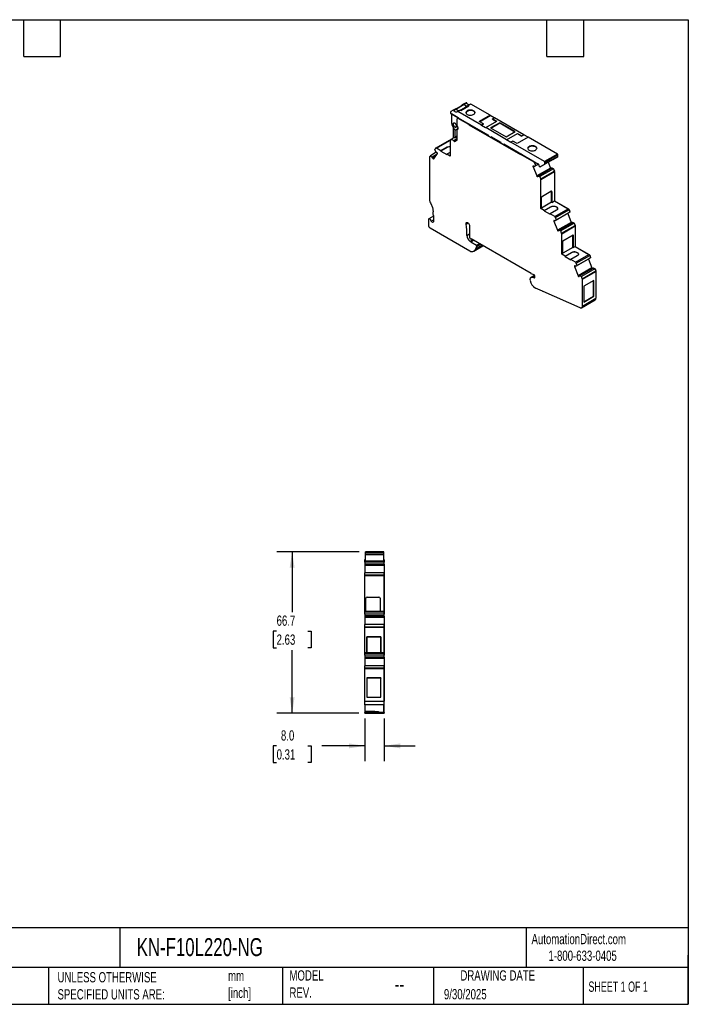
# Model space of a CAD drawing. Header units: millimetres. Extents: x 13 to 546, y 13 to 419.
# Tile 2 of 2: x 270 to 546, y 13 to 419. Entities that reach past the tile are written whole.
import ezdxf

# ---------------------------------------------------------------- set-up
doc = ezdxf.new("R2010")
doc.units = ezdxf.units.MM
doc.header["$LTSCALE"] = 2
doc.linetypes.add('SLD-Solid', pattern=[0])
doc.layers.add('DIMENSIONS', color=140, linetype='SLD-Solid', lineweight=25)
doc.layers.add('TEXT', color=140, linetype='SLD-Solid', lineweight=25)
doc.styles.add('SLDTEXTSTYLE0', font='TXT', dxfattribs={"width": 0.7})
doc.styles.add('SLDTEXTSTYLE1', font='TXT', dxfattribs={"width": 0.65})
doc.dimstyles.new('SLDDIMSTYLE1', dxfattribs={"dimtxt": 4.316016, "dimasz": 6.604, "dimexe": 0, "dimexo": 0.0625, "dimgap": 1.079004, "dimtad": 0, "dimtih": 1, "dimtoh": 1, "dimdec": 1, "dimrnd": 1e-09, "dimzin": 12, "dimdsep": 46, "dimtxsty": 'SLDTEXTSTYLE0', "dimsah": 1, "dimcen": 0.09, "dimadec": 0, "dimazin": 3, "dimtfac": 1, "dimtdec": 1, "dimtofl": 0, "dimtmove": 0, "dimatfit": 3, "dimfxl": 0, "dimfrac": 2, "dimtolj": 1, "dimtzin": 12, "dimarcsym": 0})
doc.dimstyles.new('SLDDIMSTYLE2', dxfattribs={"dimtxt": 4.316016, "dimasz": 6.604, "dimexe": 0, "dimexo": 0.0625, "dimgap": 1.079004, "dimtad": 0, "dimtih": 1, "dimtoh": 1, "dimdec": 1, "dimrnd": 1e-09, "dimzin": 4, "dimdsep": 46, "dimtxsty": 'SLDTEXTSTYLE0', "dimsah": 1, "dimcen": 0.09, "dimadec": 0, "dimazin": 1, "dimtfac": 1, "dimtdec": 1, "dimtmove": 0, "dimatfit": 0, "dimfxl": 0, "dimfrac": 2, "dimtolj": 1, "dimtzin": 12, "dimarcsym": 0})

# ---------------------------------------------------------------- blocks, each defined once
blk = doc.blocks.new('_D_2')
at = {"layer": 'DIMENSIONS'}
for p, q in [((412.59, 130.64), (412.59, 113.01)), ((420.59, 130.66), (420.59, 113.01)), ((376.17, 119.36), (374.72, 119.36)), ((374.72, 119.36), (374.72, 112.5)), ((388.99, 119.36), (390.44, 119.36)), ((390.44, 119.36), (390.44, 112.5)), ((412.59, 119.36), (394.84, 119.36)), ((420.59, 119.36), (433.29, 119.36)), ((374.72, 112.5), (376.17, 112.5)), ((390.44, 112.5), (388.99, 112.5))]:
    blk.add_line(p, q, dxfattribs=at)
for points in [[(412.59, 119.36), (405.99, 120.38), (405.99, 118.35)], [(420.59, 119.36), (427.19, 118.35), (427.19, 120.38)]]:
    blk.add_solid(points, dxfattribs=at)
at = {"layer": 'DIMENSIONS', "char_height": 4.233, "attachment_point": 1, "style": 'SLDTEXTSTYLE0'}
for s, insert in [('8.0', (377.96, 125.79)), ('0.31', (376.17, 117.96))]:
    blk.add_mtext(s, dxfattribs=dict(at, insert=insert))
blk = doc.blocks.new('_D_3')
at = {"layer": 'DIMENSIONS'}
for p, q in [((410.25, 199.52), (376.23, 199.52)), ((382.58, 199.52), (382.58, 174.57)), ((376.17, 166.74), (374.72, 166.74)), ((374.72, 166.74), (374.72, 159.88)), ((388.99, 166.74), (390.44, 166.74)), ((390.44, 166.74), (390.44, 159.88)), ((374.72, 159.88), (376.17, 159.88)), ((382.58, 132.82), (382.58, 158.92)), ((390.44, 159.88), (388.99, 159.88)), ((410.05, 132.82), (376.23, 132.82))]:
    blk.add_line(p, q, dxfattribs=at)
for points in [[(382.58, 199.52), (381.56, 192.92), (383.59, 192.92)], [(382.58, 132.82), (383.59, 139.43), (381.56, 139.43)]]:
    blk.add_solid(points, dxfattribs=at)
at = {"layer": 'DIMENSIONS', "char_height": 4.233, "attachment_point": 1, "style": 'SLDTEXTSTYLE0'}
for s, insert in [('66.7', (376.17, 173.17)), ('2.63', (376.17, 165.34))]:
    blk.add_mtext(s, dxfattribs=dict(at, insert=insert))

msp = doc.modelspace()

# ---------------------------------------------------------------- linework, layer by layer
for p, q in [((450.1, 382.33), (449.04, 381.72)), ((450.37, 382.21), (449.31, 381.6)), ((453.4, 384.13), (450.26, 382.31)), ((453.58, 384.04), (450.38, 382.2)), ((455.2, 383.58), (452.06, 381.77)), ((455.3, 383.57), (452.12, 381.74)), ((452.25, 381.66), (455.51, 383.54)), ((452.54, 383.63), (452.54, 383.64)), ((452.91, 383.95), (452.58, 383.76)), ((453.35, 384.21), (452.91, 383.95)), ((452.91, 383.95), (452.91, 383.84)), ((454.41, 384.82), (453.35, 384.21)), ((454.68, 384.7), (453.62, 384.09)), ((456.21, 384.28), (455.15, 383.67)), ((456.36, 384.27), (455.3, 383.66)), ((455.51, 383.54), (455.3, 383.66)), ((455.3, 383.57), (455.44, 383.5)), ((464.31, 379.68), (456.36, 384.27)), ((448.01, 381.03), (448.01, 380.43)), ((448.01, 380.43), (451.12, 378.64)), ((449.04, 381.72), (448.07, 381.16)), ((451.12, 378.64), (448.37, 380.23)), ((448.37, 380.23), (448.37, 376.39)), ((450.7, 375.31), (450.7, 378.15)), ((451.19, 378.6), (450.8, 378.38)), ((451.9, 381.79), (450.84, 381.18)), ((452.05, 381.78), (450.99, 381.17)), ((460.7, 375.56), (450.99, 381.17)), ((451.34, 378.52), (451.05, 378.35)), ((455.51, 375.78), (451.05, 378.35)), ((451.12, 378.64), (463.67, 371.39)), ((451.12, 378.56), (451.12, 378.64)), ((451.12, 378.64), (451.12, 378.64)), ((452.05, 381.78), (452.25, 381.66)), ((464.31, 379.68), (459.79, 377.07)), ((459.88, 377.01), (464.33, 379.58)), ((464.33, 379.58), (464.31, 379.68)), ((466.01, 378.62), (464.33, 379.58)), ((465.23, 378.17), (466.08, 378.66)), ((465.23, 378.17), (467, 377.15)), ((465.23, 378.09), (465.23, 378.17)), ((465.23, 378.09), (466.93, 377.11)), ((478.24, 371.64), (466.08, 378.66)), ((449.04, 374.64), (449.04, 370.19)), ((449.43, 376.51), (449.27, 376.42)), ((450.22, 374.77), (450.38, 374.86)), ((450.72, 373.91), (451.03, 374.09)), ((450.93, 373.9), (450.78, 373.82)), ((450.92, 373.89), (450.81, 373.83)), ((450.98, 374.06), (450.98, 373.97)), ((455.79, 375.94), (455.51, 375.78)), ((455.51, 375.78), (455.53, 375.69)), ((455.53, 375.69), (455.88, 375.89)), ((455.53, 375.69), (476.81, 363.4)), ((461.55, 376.05), (459.79, 377.07)), ((461.55, 376.05), (460.7, 375.56)), ((461.55, 375.96), (460.7, 375.47)), ((460.7, 375.47), (460.7, 375.56)), ((462.45, 374.47), (460.7, 375.47)), ((461.55, 375.96), (461.55, 376.05)), ((462.47, 374.54), (462.45, 374.47)), ((462.47, 374.54), (467, 377.15)), ((471.1, 369.56), (462.47, 374.54)), ((468.27, 376.58), (464.52, 374.41)), ((464.52, 374.41), (470.89, 370.74)), ((464.59, 374.37), (468.27, 376.5)), ((474.63, 372.9), (468.27, 376.58)), ((468.27, 376.5), (468.27, 376.58)), ((468.27, 376.5), (474.56, 372.86)), ((449.29, 370.34), (448.05, 369.62)), ((450.7, 369.93), (449.26, 369.1)), ((449.74, 373.64), (449.74, 370.66)), ((449.74, 370.66), (450.7, 371.21)), ((450.7, 370.71), (449.96, 370.28)), ((450.09, 373.6), (450.48, 373.82)), ((450.34, 373.82), (450.21, 373.74)), ((450.7, 369.4), (450.7, 373.64)), ((463.67, 371.15), (463.67, 371.39)), ((463.67, 371.15), (464.74, 370.54)), ((468.84, 368.41), (464.74, 370.78)), ((464.74, 370.78), (464.74, 370.54)), ((464.95, 370.66), (464.74, 370.54)), ((470.89, 370.74), (474.63, 372.9)), ((471.1, 369.56), (475.62, 372.17)), ((471.12, 369.46), (475.65, 372.07)), ((480.01, 370.62), (475.48, 368)), ((475.62, 372.17), (477.39, 371.15)), ((475.65, 372.07), (475.62, 372.17)), ((475.65, 372.07), (477.39, 371.07)), ((477.39, 371.15), (478.24, 371.64)), ((478.24, 371.56), (477.39, 371.07)), ((477.39, 371.15), (477.39, 371.07)), ((478.24, 371.64), (478.24, 371.56)), ((479.94, 370.58), (478.24, 371.56)), ((492.06, 363.66), (480.01, 370.62)), ((441.79, 366.02), (441.41, 365.49)), ((447.4, 369.28), (441.85, 366.07)), ((442.1, 366.05), (447.65, 369.25)), ((444.02, 364.94), (442.1, 366.05)), ((446.63, 366.45), (444.02, 364.94)), ((446.63, 366.37), (444.02, 364.86)), ((446.63, 366.37), (446.63, 366.45)), ((447.65, 369.25), (447.8, 369.16)), ((447.72, 369.21), (447.75, 369.23)), ((447.75, 369.23), (447.8, 369.21)), ((447.8, 369.26), (447.8, 362.76)), ((450.7, 369.72), (449.4, 368.97)), ((449.59, 368.8), (450.7, 369.44)), ((449.74, 368.83), (450.65, 369.35)), ((468.84, 368.17), (468.84, 368.41)), ((468.84, 368.17), (469.9, 367.56)), ((469.9, 367.8), (484.22, 359.53)), ((469.9, 367.8), (469.9, 367.56)), ((470.11, 367.68), (469.9, 367.56)), ((471.12, 369.46), (471.1, 369.56)), ((472.87, 368.45), (471.12, 369.46)), ((473.72, 369.03), (472.87, 368.54)), ((472.87, 368.54), (472.87, 368.45)), ((486.69, 360.55), (472.87, 368.54)), ((475.48, 368), (473.72, 369.03)), ((439.24, 362.29), (439.24, 344.88)), ((439.64, 362.97), (439.29, 362.47)), ((442.08, 364.37), (439.64, 362.97)), ((439.64, 362.97), (440.34, 362.41)), ((442.38, 363.59), (440.34, 362.41)), ((440.34, 362.41), (440.38, 362.37)), ((440.38, 362.37), (440.47, 362.25)), ((440.47, 362.25), (442.1, 363.2)), ((440.56, 362), (441.74, 362.69)), ((440.59, 361.91), (441.6, 362.49)), ((440.59, 361.91), (440.86, 361.57)), ((441.01, 361.65), (442.5, 363.76)), ((441.88, 364.6), (441.41, 365.49)), ((441.91, 364.56), (441.88, 364.6)), ((442.01, 364.44), (441.91, 364.56)), ((442.54, 363.96), (442.27, 364.3)), ((444.02, 364.86), (444.02, 364.94)), ((444.02, 364.86), (446.42, 363.47)), ((447.8, 364.35), (446.42, 363.55)), ((446.42, 363.47), (446.42, 363.55)), ((447.8, 362.76), (446.42, 363.55)), ((477.16, 363.61), (476.82, 363.41)), ((477.25, 363.55), (476.97, 363.39)), ((482.43, 360.24), (476.97, 363.39)), ((492.06, 363.66), (486.69, 360.55)), ((492.21, 362.54), (486.84, 359.44)), ((492.28, 363.29), (486.9, 360.19)), ((492.28, 362.68), (486.9, 359.58)), ((490.34, 361.46), (492.21, 362.54)), ((492.28, 362.68), (492.28, 363.29)), ((440.86, 361.57), (441.02, 361.67)), ((482.25, 358.7), (481.98, 358.67)), ((482.36, 358.61), (482.02, 358.42)), ((482.02, 358.42), (483.51, 354.59)), ((482.43, 360.24), (482.71, 360.4)), ((482.61, 358.54), (482.51, 358.53)), ((482.64, 358.54), (482.61, 358.54)), ((484.28, 359.49), (482.64, 358.54)), ((483.11, 358.89), (482.64, 358.54)), ((482.73, 359.86), (483.19, 360.13)), ((483.11, 358.89), (482.73, 359.86)), ((484.22, 359.53), (483.11, 358.89)), ((489.17, 357.85), (483.51, 354.59)), ((489.67, 357.82), (484.01, 354.56)), ((484.05, 354.57), (489.71, 357.83)), ((489.73, 357.78), (484.18, 354.58)), ((484.43, 359.17), (484.43, 358.84)), ((484.64, 358.47), (484.82, 358.37)), ((490.34, 361.46), (484.97, 358.36)), ((484.97, 358.36), (486.84, 359.44)), ((486.9, 359.58), (486.9, 360.19)), ((488.24, 360.24), (489.17, 357.85)), ((489.7, 357.78), (489.8, 357.84)), ((489.73, 357.78), (489.7, 357.78)), ((489.71, 357.83), (489.8, 357.84)), ((489.73, 357.78), (490.43, 357.54)), ((489.86, 357.75), (489.83, 357.75)), ((489.85, 357.74), (489.86, 357.75)), ((490.5, 357.53), (489.86, 357.75)), ((483.66, 354.34), (483.99, 354.54)), ((483.66, 354.34), (483.93, 354.37)), ((483.93, 354.37), (483.95, 354.38)), ((484.05, 354.57), (484.14, 354.58)), ((484.14, 354.58), (484.18, 354.58)), ((484.18, 354.58), (484.88, 354.33)), ((490.43, 357.54), (484.88, 354.33)), ((485.23, 353.42), (484.88, 354.33)), ((485.23, 353.42), (490.78, 356.63)), ((485.28, 353.19), (490.83, 356.4)), ((490.43, 357.54), (490.78, 356.63)), ((490.44, 357.5), (490.5, 357.53)), ((490.5, 357.53), (490.82, 356.68)), ((490.77, 356.65), (490.82, 356.68)), ((490.82, 356.47), (490.86, 356.5)), ((490.83, 356.4), (490.83, 344.33)), ((490.86, 356.5), (490.86, 344.35)), ((485.28, 341.12), (485.28, 353.19)), ((485.56, 341.28), (485.56, 345.67)), ((485.91, 346.28), (489.38, 348.28)), ((489.66, 343.73), (489.66, 348.12)), ((489.73, 348.08), (489.66, 348.12)), ((489.73, 348.08), (489.73, 343.69)), ((440.5, 341.69), (440.77, 339.74)), ((489.66, 343.73), (485.56, 341.37)), ((486.65, 340.33), (489.27, 341.84)), ((489.27, 341.75), (486.65, 340.24)), ((489.27, 341.75), (489.27, 341.84)), ((489.66, 343.73), (489.73, 343.69)), ((489.73, 343.69), (490.83, 344.33)), ((490.83, 344.33), (490.86, 344.35)), ((490.83, 344.33), (496.53, 341.03)), ((490.86, 344.35), (496.64, 341.01)), ((440.86, 337.98), (439.01, 336.91)), ((440.86, 338.32), (440.86, 335.63)), ((485.28, 341.12), (485.56, 341.28)), ((486.65, 340.33), (485.28, 341.12)), ((486.65, 340.24), (486.65, 340.33)), ((486.65, 340.24), (489.06, 338.86)), ((491.68, 340.45), (489.06, 338.94)), ((489.06, 338.86), (489.06, 338.94)), ((490.98, 337.83), (489.06, 338.94)), ((490.98, 337.83), (496.53, 341.03)), ((496.75, 339.33), (491.2, 336.13)), ((491.29, 337.45), (496.84, 340.65)), ((491.66, 336.48), (491.29, 337.45)), ((497.21, 339.68), (491.66, 336.48)), ((496.31, 339.08), (497.72, 335.44)), ((496.6, 340.99), (496.64, 341.01)), ((497.21, 339.68), (496.75, 339.33)), ((496.83, 340.68), (496.88, 340.71)), ((496.84, 340.65), (497.21, 339.68)), ((496.88, 340.71), (497.23, 339.8)), ((497.18, 339.77), (497.23, 339.8)), ((497.18, 339.76), (497.23, 339.8)), ((438.86, 336.56), (438.86, 334.36)), ((439.92, 336.01), (440.86, 336.55)), ((440.53, 335.49), (440.86, 335.68)), ((454.4, 334.75), (455.21, 335.21)), ((455.8, 334.06), (455.8, 329.28)), ((490.8, 336.28), (490.53, 336.26)), ((490.91, 336.2), (490.58, 336)), ((490.58, 336), (492.07, 332.18)), ((491.16, 336.13), (491.07, 336.12)), ((491.2, 336.13), (491.16, 336.13)), ((491.66, 336.48), (491.2, 336.13)), ((497.72, 335.44), (492.07, 332.18)), ((498.23, 335.41), (492.57, 332.14)), ((492.61, 332.15), (498.27, 335.42)), ((498.29, 335.37), (492.74, 332.17)), ((498.98, 335.12), (493.43, 331.92)), ((493.79, 331.01), (499.34, 334.21)), ((493.83, 330.78), (499.38, 333.98)), ((498.25, 335.37), (498.36, 335.43)), ((498.29, 335.37), (498.25, 335.37)), ((498.27, 335.42), (498.36, 335.43)), ((498.29, 335.37), (498.98, 335.12)), ((498.42, 335.34), (498.38, 335.34)), ((498.4, 335.33), (498.42, 335.34)), ((499.05, 335.12), (498.42, 335.34)), ((498.98, 335.12), (499.34, 334.21)), ((499, 335.08), (499.05, 335.12)), ((499.05, 335.12), (499.38, 334.27)), ((499.33, 334.24), (499.38, 334.27)), ((499.38, 334.06), (499.42, 334.08)), ((499.38, 333.98), (499.38, 325.51)), ((499.42, 334.08), (499.42, 325.53)), ((439.56, 333.13), (455.97, 323.66)), ((454.68, 330.09), (455.8, 330.73)), ((492.21, 331.93), (492.55, 332.12)), ((492.21, 331.93), (492.48, 331.95)), ((492.48, 331.95), (492.51, 331.97)), ((492.61, 332.15), (492.7, 332.16)), ((492.7, 332.16), (492.74, 332.17)), ((492.74, 332.17), (493.43, 331.92)), ((493.79, 331.01), (493.43, 331.92)), ((493.83, 322.3), (493.83, 330.78)), ((494.36, 327.89), (498.53, 330.3)), ((498.44, 325.04), (498.44, 330.24)), ((498.53, 330.3), (498.53, 325.02)), ((456.1, 327.62), (457.11, 328.2)), ((456.13, 327.6), (456.1, 327.62)), ((457.14, 328.18), (456.13, 327.6)), ((456.16, 328.67), (456.23, 328.63)), ((456.29, 327.42), (457.37, 328.05)), ((456.29, 327.42), (458.74, 326.01)), ((481.17, 314.31), (456.42, 328.6)), ((457.47, 323.51), (461.35, 325.75)), ((457.55, 323.57), (461.34, 325.76)), ((460.98, 325.97), (458.2, 324.36)), ((461.06, 325.92), (458.28, 324.31)), ((458.74, 326.01), (459.82, 326.64)), ((458.78, 325.6), (460.19, 326.42)), ((458.81, 325.88), (458.78, 325.6)), ((458.81, 325.88), (459.97, 326.55)), ((494.36, 322.61), (494.36, 327.89)), ((498.53, 325.02), (499.38, 325.51)), ((499.38, 325.51), (499.42, 325.53)), ((499.38, 325.51), (505.09, 322.21)), ((499.42, 325.53), (505.19, 322.19)), ((458.2, 324.36), (458.28, 324.31)), ((493.83, 322.3), (494.36, 322.61)), ((495.21, 321.51), (493.83, 322.3)), ((498.44, 325.04), (494.36, 322.69)), ((495.21, 321.51), (497.83, 323.02)), ((497.83, 322.93), (495.21, 321.42)), ((495.21, 321.42), (495.21, 321.51)), ((495.21, 321.42), (497.61, 320.04)), ((500.23, 321.63), (497.61, 320.12)), ((497.83, 322.93), (497.83, 323.02)), ((498.44, 325.04), (498.53, 325.02)), ((499.54, 319.01), (505.09, 322.21)), ((499.84, 318.63), (505.39, 321.83)), ((505.15, 322.17), (505.19, 322.19)), ((505.38, 321.86), (505.44, 321.89)), ((505.39, 321.83), (505.77, 320.86)), ((505.44, 321.89), (505.79, 320.98)), ((499.54, 319.01), (497.61, 320.12)), ((497.61, 320.04), (497.61, 320.12)), ((499.36, 317.46), (499.09, 317.44)), ((499.47, 317.37), (499.14, 317.18)), ((499.14, 317.18), (500.62, 313.36)), ((499.72, 317.31), (499.63, 317.3)), ((499.76, 317.31), (499.72, 317.31)), ((505.31, 320.51), (499.76, 317.31)), ((500.22, 317.66), (499.76, 317.31)), ((500.22, 317.66), (499.84, 318.63)), ((505.77, 320.86), (500.22, 317.66)), ((504.87, 320.26), (506.28, 316.62)), ((505.77, 320.86), (505.31, 320.51)), ((505.74, 320.95), (505.79, 320.98)), ((505.74, 320.94), (505.79, 320.98)), ((482.67, 313.56), (481.21, 312.72)), ((482.46, 313.78), (481.26, 314.26)), ((481.74, 312.76), (482.71, 313.32)), ((482.71, 312.69), (482.71, 313.4)), ((506.28, 316.62), (500.62, 313.36)), ((500.77, 313.11), (501.1, 313.3)), ((500.77, 313.11), (501.04, 313.13)), ((501.04, 313.13), (501.06, 313.15)), ((506.78, 316.59), (501.13, 313.32)), ((501.16, 313.33), (506.82, 316.6)), ((501.16, 313.33), (501.26, 313.34)), ((501.26, 313.34), (501.29, 313.34)), ((506.84, 316.55), (501.29, 313.34)), ((501.29, 313.34), (501.99, 313.1)), ((507.54, 316.3), (501.99, 313.1)), ((502.34, 312.19), (501.99, 313.1)), ((502.34, 312.19), (507.89, 315.39)), ((502.39, 311.96), (507.94, 315.16)), ((506.81, 316.55), (506.91, 316.61)), ((506.84, 316.55), (506.81, 316.55)), ((506.82, 316.6), (506.91, 316.61)), ((506.84, 316.55), (507.54, 316.3)), ((506.98, 316.52), (506.94, 316.52)), ((506.96, 316.51), (506.98, 316.52)), ((507.61, 316.3), (506.98, 316.52)), ((507.54, 316.3), (507.89, 315.39)), ((507.55, 316.26), (507.61, 316.3)), ((507.61, 316.3), (507.94, 315.45)), ((507.88, 315.42), (507.94, 315.45)), ((507.93, 315.24), (507.97, 315.26)), ((507.94, 315.16), (507.94, 304.11)), ((507.97, 315.26), (507.97, 304.21)), ((480.87, 311.71), (480.87, 311.96)), ((481.74, 312.76), (482.55, 312.55)), ((482.55, 312.55), (482.7, 312.63)), ((502.39, 300.91), (502.39, 311.96)), ((507.09, 311.48), (502.92, 309.07)), ((502.92, 309.07), (502.92, 302.56)), ((506.99, 305.02), (506.99, 311.42)), ((507.09, 304.97), (507.09, 311.48)), ((485.94, 307.08), (483.05, 308.34)), ((501.46, 300.23), (486.16, 306.9)), ((502.92, 302.67), (506.99, 305.02)), ((502.92, 302.56), (507.09, 304.97)), ((507.09, 304.97), (506.99, 305.02)), ((502.08, 300.22), (507.63, 303.43)), ((502.39, 300.91), (507.94, 304.11)), ((507.94, 304.19), (507.97, 304.21)), ((420.39, 199.52), (412.79, 199.52)), ((412.79, 199.22), (412.79, 199.52)), ((420.39, 199.22), (412.79, 199.22)), ((412.79, 198.47), (412.79, 199.22)), ((420.39, 199.22), (420.39, 199.52)), ((420.39, 198.47), (420.39, 199.22)), ((412.59, 196.32), (412.79, 196.32)), ((412.59, 196.07), (412.59, 196.32)), ((412.59, 195.15), (412.59, 196.07)), ((412.59, 196.07), (412.79, 196.07)), ((420.44, 195.15), (412.59, 195.15)), ((412.59, 195.15), (412.59, 194.4)), ((420.39, 198.47), (412.79, 198.47)), ((412.79, 198.26), (412.79, 198.47)), ((420.39, 198.26), (412.79, 198.26)), ((412.79, 195.61), (412.79, 198.26)), ((420.39, 195.61), (412.79, 195.61)), ((412.79, 195.52), (412.79, 195.61)), ((420.39, 195.52), (412.79, 195.52)), ((420.39, 198.26), (420.39, 198.47)), ((420.39, 195.61), (420.39, 198.26)), ((420.39, 196.32), (420.44, 196.32)), ((420.39, 196.07), (420.44, 196.07)), ((420.39, 195.52), (420.39, 195.61)), ((420.44, 196.32), (420.44, 196.07)), ((420.44, 196.22), (420.59, 196.22)), ((420.44, 196.07), (420.44, 195.15)), ((420.44, 196.02), (420.59, 196.02)), ((420.44, 195.16), (420.59, 195.16)), ((420.44, 195.15), (420.44, 194.4)), ((420.59, 196.22), (420.59, 196.02)), ((420.59, 196.02), (420.59, 195.16)), ((420.59, 194.47), (420.59, 195.16)), ((420.44, 194.4), (412.59, 194.4)), ((412.59, 194.4), (412.59, 194.37)), ((412.59, 194.37), (412.59, 194.29)), ((412.59, 194.29), (420.59, 194.29)), ((412.59, 194.29), (412.59, 194.26)), ((412.59, 194.26), (420.59, 194.26)), ((412.59, 194.26), (412.59, 194.08)), ((412.59, 194.08), (420.59, 194.08)), ((412.59, 194.08), (412.59, 193.8)), ((420.59, 193.8), (412.59, 193.8)), ((412.59, 193.8), (412.59, 190.82)), ((420.44, 194.47), (420.59, 194.47)), ((420.44, 194.44), (420.59, 194.44)), ((420.44, 194.37), (420.44, 194.4)), ((420.44, 194.37), (420.59, 194.37)), ((420.59, 194.44), (420.59, 194.47)), ((420.59, 194.37), (420.59, 194.44)), ((420.59, 194.37), (420.59, 194.29)), ((420.59, 194.29), (420.59, 194.26)), ((420.59, 194.26), (420.59, 194.08)), ((420.59, 194.08), (420.59, 193.8)), ((420.59, 193.8), (420.59, 190.71)), ((420.44, 190.82), (412.59, 190.82)), ((412.59, 189.95), (412.59, 190.82)), ((412.59, 189.95), (420.44, 189.95)), ((412.59, 189.7), (412.59, 189.95)), ((412.59, 189.7), (420.44, 189.7)), ((412.59, 174.92), (412.59, 189.7)), ((420.44, 190.82), (420.44, 189.95)), ((420.44, 190.71), (420.59, 190.71)), ((420.44, 189.95), (420.44, 189.7)), ((420.44, 189.9), (420.59, 189.9)), ((420.44, 189.7), (420.44, 174.92)), ((420.44, 189.7), (420.59, 189.7)), ((420.59, 190.71), (420.59, 189.9)), ((420.59, 189.9), (420.59, 189.7)), ((420.59, 189.7), (420.59, 174.82)), ((412.99, 174.92), (412.99, 180.29)), ((413.49, 180.79), (418.39, 180.79)), ((418.89, 180.29), (418.89, 174.92)), ((412.59, 174.92), (420.44, 174.92)), ((412.59, 174.67), (412.59, 174.92)), ((420.44, 174.92), (420.44, 174.67)), ((420.44, 174.82), (420.59, 174.82)), ((420.59, 174.82), (420.59, 174.62)), ((412.59, 174.67), (420.44, 174.67)), ((412.59, 173.75), (412.59, 174.67)), ((420.44, 173.75), (412.59, 173.75)), ((412.59, 173.75), (412.59, 173)), ((420.44, 173), (412.59, 173)), ((412.59, 173), (412.59, 172.97)), ((412.59, 172.97), (412.59, 172.89)), ((412.59, 172.89), (420.59, 172.89)), ((412.59, 172.89), (412.59, 172.86)), ((412.59, 172.86), (420.59, 172.86)), ((412.59, 172.86), (412.59, 172.68)), ((412.59, 172.68), (420.59, 172.68)), ((412.59, 172.68), (412.59, 172.4)), ((420.59, 172.4), (412.59, 172.4)), ((412.59, 172.4), (412.59, 169.42)), ((420.44, 174.67), (420.44, 173.75)), ((420.44, 174.62), (420.59, 174.62)), ((420.44, 173.76), (420.59, 173.76)), ((420.44, 173.75), (420.44, 173)), ((420.44, 173.07), (420.59, 173.07)), ((420.44, 173.04), (420.59, 173.04)), ((420.44, 172.97), (420.44, 173)), ((420.44, 172.97), (420.59, 172.97)), ((420.59, 174.62), (420.59, 173.76)), ((420.59, 173.07), (420.59, 173.76)), ((420.59, 173.04), (420.59, 173.07)), ((420.59, 172.97), (420.59, 173.04)), ((420.59, 172.97), (420.59, 172.89)), ((420.59, 172.89), (420.59, 172.86)), ((420.59, 172.86), (420.59, 172.68)), ((420.59, 172.68), (420.59, 172.4)), ((420.59, 172.4), (420.59, 169.31)), ((420.44, 169.42), (412.59, 169.42)), ((412.59, 168.55), (412.59, 169.42)), ((412.59, 168.55), (420.44, 168.55)), ((412.59, 168.3), (412.59, 168.55)), ((412.59, 168.3), (420.44, 168.3)), ((412.59, 157.92), (412.59, 168.3)), ((420.44, 169.42), (420.44, 168.55)), ((420.44, 169.31), (420.59, 169.31)), ((420.44, 168.55), (420.44, 168.3)), ((420.44, 168.5), (420.59, 168.5)), ((420.44, 168.3), (420.44, 157.92)), ((420.44, 168.3), (420.59, 168.3)), ((420.59, 169.31), (420.59, 168.5)), ((420.59, 168.5), (420.59, 168.3)), ((420.59, 168.3), (420.59, 157.82)), ((413.34, 164.39), (419.24, 164.39)), ((413.34, 157.92), (413.34, 164.39)), ((413.38, 164.36), (413.34, 164.39)), ((419.2, 164.36), (413.38, 164.36)), ((413.38, 164.36), (413.38, 157.92)), ((419.2, 164.36), (419.24, 164.39)), ((419.2, 157.92), (419.2, 164.36)), ((419.24, 164.39), (419.24, 157.92)), ((412.59, 157.92), (420.44, 157.92)), ((412.59, 157.67), (412.59, 157.92)), ((412.59, 157.67), (420.44, 157.67)), ((412.59, 156.75), (412.59, 157.67)), ((420.44, 156.75), (412.59, 156.75)), ((412.59, 156.75), (412.59, 156)), ((420.44, 156), (412.59, 156)), ((412.59, 156), (412.59, 155.97)), ((412.59, 155.97), (412.59, 155.89)), ((412.59, 155.89), (420.59, 155.89)), ((412.59, 155.89), (412.59, 155.86)), ((412.59, 155.86), (420.59, 155.86)), ((412.59, 155.86), (412.59, 155.68)), ((412.59, 155.68), (420.59, 155.68)), ((412.59, 155.68), (412.59, 155.4)), ((420.59, 155.4), (412.59, 155.4)), ((412.59, 155.4), (412.59, 152.42)), ((420.44, 157.92), (420.44, 157.67)), ((420.44, 157.82), (420.59, 157.82)), ((420.44, 157.67), (420.44, 156.75)), ((420.44, 157.62), (420.59, 157.62)), ((420.44, 156.76), (420.59, 156.76)), ((420.44, 156.75), (420.44, 156)), ((420.44, 156.07), (420.59, 156.07)), ((420.44, 156.04), (420.59, 156.04)), ((420.44, 155.97), (420.44, 156)), ((420.44, 155.97), (420.59, 155.97)), ((420.59, 157.82), (420.59, 157.62)), ((420.59, 157.62), (420.59, 156.76)), ((420.59, 156.07), (420.59, 156.76)), ((420.59, 156.04), (420.59, 156.07)), ((420.59, 155.97), (420.59, 156.04)), ((420.59, 155.97), (420.59, 155.89)), ((420.59, 155.89), (420.59, 155.86)), ((420.59, 155.86), (420.59, 155.68)), ((420.59, 155.68), (420.59, 155.4)), ((420.59, 155.4), (420.59, 152.31)), ((420.44, 152.42), (412.59, 152.42)), ((412.59, 151.55), (412.59, 152.42)), ((412.59, 151.3), (412.59, 151.55)), ((412.59, 151.55), (420.44, 151.55)), ((412.59, 151.3), (420.44, 151.3)), ((412.59, 137.77), (412.59, 151.3)), ((420.44, 152.42), (420.44, 151.55)), ((420.44, 152.31), (420.59, 152.31)), ((420.44, 151.55), (420.44, 151.3)), ((420.44, 151.5), (420.59, 151.5)), ((420.44, 151.3), (420.44, 137.77)), ((420.44, 151.3), (420.59, 151.3)), ((420.59, 152.31), (420.59, 151.5)), ((420.59, 151.5), (420.59, 151.3)), ((420.59, 151.3), (420.59, 137.77)), ((419.24, 147.39), (413.34, 147.39)), ((413.34, 147.39), (413.34, 139.42)), ((413.34, 147.39), (413.38, 147.36)), ((419.2, 147.36), (413.38, 147.36)), ((413.38, 147.36), (413.38, 139.46)), ((419.24, 147.39), (419.2, 147.36)), ((419.2, 139.46), (419.2, 147.36)), ((419.24, 139.42), (419.24, 147.39)), ((413.34, 139.42), (413.38, 139.46)), ((413.34, 139.42), (419.24, 139.42)), ((413.38, 139.46), (419.2, 139.46)), ((419.24, 139.42), (419.2, 139.46)), ((412.59, 136.28), (412.59, 137.77)), ((412.59, 137.77), (420.44, 137.77)), ((420.44, 136.28), (412.59, 136.28)), ((412.59, 136.28), (412.59, 133.64)), ((420.44, 137.77), (420.44, 136.28)), ((420.44, 137.77), (420.59, 137.77)), ((420.44, 136.38), (420.59, 136.38)), ((420.44, 133.11), (420.44, 136.28)), ((420.59, 136.38), (420.59, 137.77)), ((420.59, 133.2), (420.59, 136.38)), ((412.59, 133.64), (416.74, 133.64)), ((412.59, 133.64), (416.74, 133.64)), ((412.59, 133.64), (412.59, 133.64)), ((412.59, 133.64), (412.59, 133.2)), ((412.59, 133.2), (418.19, 133.2)), ((412.59, 133.2), (412.59, 133.18)), ((412.59, 133.18), (418.19, 133.18)), ((412.59, 132.82), (412.59, 133.18)), ((412.59, 132.82), (420.44, 132.82)), ((416.74, 133.64), (416.74, 133.57)), ((416.74, 133.57), (418.19, 133.57)), ((416.74, 133.57), (418.19, 133.57)), ((416.74, 133.57), (416.74, 133.57)), ((418.19, 133.57), (418.19, 133.11)), ((420.44, 133.11), (418.19, 133.11)), ((418.19, 133.11), (418.19, 133.08)), ((418.19, 133.08), (420.44, 133.08)), ((420.44, 133.2), (420.59, 133.2)), ((420.44, 133.18), (420.59, 133.18)), ((420.44, 133.11), (420.44, 133.08)), ((420.44, 133.08), (420.44, 132.82)), ((420.44, 132.92), (420.59, 132.92)), ((420.59, 133.2), (420.59, 133.18)), ((420.59, 133.18), (420.59, 132.92))]:
    msp.add_line(p, q)
at = {"flags": 128}
for points in [[(450.1, 382.33), (450.13, 382.35), (450.16, 382.35), (450.19, 382.34), (450.23, 382.33), (450.27, 382.31), (450.3, 382.28), (450.34, 382.25), (450.37, 382.21)], [(453.62, 384.09), (453.59, 384.13), (453.55, 384.16), (453.52, 384.19), (453.48, 384.21), (453.45, 384.22), (453.41, 384.23), (453.38, 384.22), (453.35, 384.21)], [(453.4, 384.13), (453.42, 384.13), (453.44, 384.13), (453.47, 384.13), (453.49, 384.12), (453.51, 384.11), (453.54, 384.09), (453.56, 384.07), (453.58, 384.04)], [(455.12, 383.64), (454.99, 383.51), (454.83, 383.43), (454.65, 383.41), (454.45, 383.45), (454.23, 383.54), (454.02, 383.68), (453.81, 383.87), (453.62, 384.09)], [(454.68, 384.7), (454.65, 384.74), (454.61, 384.77), (454.58, 384.8), (454.54, 384.82), (454.51, 384.83), (454.47, 384.84), (454.44, 384.84), (454.41, 384.82)], [(449.31, 381.6), (449.27, 381.64), (449.24, 381.67), (449.2, 381.7), (449.17, 381.72), (449.13, 381.73), (449.1, 381.74), (449.07, 381.73), (449.04, 381.72)], [(450.8, 381.15), (450.68, 381.02), (450.52, 380.94), (450.34, 380.92), (450.13, 380.96), (449.92, 381.05), (449.7, 381.19), (449.5, 381.38), (449.31, 381.6)], [(454.87, 379.99), (455.17, 379.84), (455.52, 379.74), (455.89, 379.69), (456.28, 379.67), (456.66, 379.71), (457.02, 379.79), (457.34, 379.91), (457.62, 380.07), (457.83, 380.26), (457.97, 380.46), (458.03, 380.68), (458.01, 380.91), (457.91, 381.12), (457.73, 381.32), (457.49, 381.5), (457.19, 381.64), (456.84, 381.74), (456.47, 381.8), (456.08, 381.81), (455.7, 381.77), (455.34, 381.69), (455.01, 381.57), (454.74, 381.41), (454.53, 381.23), (454.39, 381.02), (454.33, 380.8), (454.35, 380.57), (454.45, 380.36), (454.63, 380.16), (454.87, 379.99)], [(454.87, 381.41), (455.17, 381.55), (455.52, 381.66), (455.89, 381.71), (456.28, 381.73), (456.66, 381.69), (457.02, 381.61), (457.34, 381.49), (457.62, 381.33), (457.83, 381.14), (457.97, 380.94), (458.03, 380.71), (458.03, 380.7)], [(450.45, 375.19), (450.42, 374.97), (450.34, 374.81), (450.21, 374.71), (450.04, 374.68), (449.85, 374.73), (449.64, 374.85), (449.45, 375.02), (449.28, 375.25), (449.15, 375.5), (449.07, 375.76), (449.04, 376), (449.07, 376.22), (449.15, 376.38), (449.28, 376.48), (449.45, 376.51), (449.64, 376.46), (449.85, 376.35), (450.04, 376.17), (450.21, 375.95), (450.34, 375.69), (450.42, 375.43), (450.45, 375.19)], [(450.42, 375.21), (450.39, 375.44), (450.31, 375.69), (450.18, 375.93), (450.02, 376.14), (449.84, 376.31), (449.65, 376.42), (449.47, 376.46), (449.3, 376.44), (449.18, 376.34), (449.1, 376.19), (449.07, 375.98), (449.1, 375.75), (449.18, 375.5), (449.3, 375.26), (449.47, 375.05), (449.65, 374.88), (449.84, 374.77), (450.02, 374.73), (450.18, 374.76), (450.31, 374.85), (450.39, 375.01), (450.42, 375.21)], [(449.28, 374.28), (449.35, 374.09), (449.46, 373.9), (449.6, 373.75), (449.74, 373.64), (449.89, 373.58), (450.03, 373.58), (450.14, 373.63), (450.21, 373.74)], [(450.81, 373.83), (450.91, 373.89), (450.99, 373.98), (451.04, 374.11), (451.05, 374.27), (451.04, 374.44), (450.99, 374.63), (450.91, 374.81), (450.81, 374.99)], [(447.8, 369.26), (447.88, 369.46), (448.02, 369.6), (448.18, 369.67), (448.38, 369.68), (448.6, 369.63), (448.83, 369.51), (449.05, 369.33), (449.26, 369.1)], [(480.4, 365.25), (480.7, 365.11), (481.04, 365.01), (481.42, 364.95), (481.8, 364.94), (482.18, 364.97), (482.55, 365.05), (482.87, 365.17), (483.14, 365.33), (483.35, 365.52), (483.49, 365.73), (483.55, 365.95), (483.53, 366.17), (483.43, 366.39), (483.26, 366.59), (483.01, 366.76), (482.71, 366.9), (482.37, 367), (482, 367.06), (481.61, 367.07), (481.23, 367.04), (480.87, 366.96), (480.54, 366.83), (480.27, 366.68), (480.06, 366.49), (479.92, 366.28), (479.86, 366.06), (479.88, 365.84), (479.98, 365.62), (480.15, 365.42), (480.4, 365.25)], [(480.4, 366.68), (480.7, 366.82), (481.04, 366.92), (481.42, 366.98), (481.8, 366.99), (482.18, 366.95), (482.55, 366.87), (482.87, 366.75), (483.14, 366.59), (483.35, 366.41), (483.49, 366.2), (483.55, 365.98), (483.55, 365.96)], [(489.67, 357.82), (489.69, 357.83), (489.71, 357.83)], [(489.27, 341.84), (489.57, 341.97), (489.91, 342.07), (490.28, 342.12), (490.66, 342.12), (491.03, 342.07), (491.38, 341.97), (491.68, 341.84), (491.91, 341.66), (492.08, 341.47), (492.16, 341.25), (492.16, 341.03), (492.08, 340.82), (491.91, 340.62), (491.68, 340.45)], [(492.17, 341.1), (492.16, 341.17), (492.08, 341.38), (491.91, 341.58), (491.68, 341.75), (491.38, 341.89), (491.03, 341.99), (490.66, 342.04), (490.28, 342.04), (489.91, 341.99), (489.57, 341.89), (489.27, 341.75)], [(439.92, 336.01), (439.87, 336.23), (439.77, 336.46), (439.62, 336.67), (439.45, 336.83), (439.27, 336.92), (439.11, 336.94), (438.97, 336.88), (438.89, 336.75), (438.86, 336.56)], [(454.4, 334.75), (454.4, 334.99), (454.46, 335.19), (454.58, 335.33), (454.74, 335.38), (454.94, 335.36), (455.15, 335.26), (455.35, 335.09), (455.54, 334.86), (455.68, 334.6), (455.77, 334.32), (455.8, 334.06)], [(498.23, 335.41), (498.24, 335.42), (498.27, 335.42)], [(497.83, 323.02), (498.12, 323.15), (498.47, 323.25), (498.84, 323.3), (499.22, 323.3), (499.59, 323.25), (499.93, 323.15), (500.23, 323.02), (500.47, 322.84), (500.63, 322.65), (500.72, 322.43), (500.72, 322.21), (500.63, 322), (500.47, 321.8), (500.23, 321.63)], [(500.73, 322.28), (500.72, 322.35), (500.63, 322.56), (500.47, 322.76), (500.23, 322.93), (499.93, 323.07), (499.59, 323.17), (499.22, 323.22), (498.84, 323.22), (498.47, 323.17), (498.12, 323.07), (497.83, 322.93)], [(506.78, 316.59), (506.8, 316.59), (506.82, 316.6)], [(480.87, 311.96), (480.88, 312.17), (480.93, 312.36), (481.01, 312.52), (481.11, 312.64), (481.24, 312.73), (481.39, 312.78), (481.56, 312.79), (481.74, 312.76)], [(482.55, 312.55), (482.58, 312.54), (482.61, 312.54), (482.64, 312.55), (482.66, 312.57), (482.68, 312.59), (482.7, 312.62), (482.7, 312.65), (482.71, 312.69)], [(501.46, 300.23), (501.64, 300.17), (501.82, 300.15), (501.98, 300.18), (502.12, 300.25), (502.24, 300.36), (502.32, 300.51), (502.37, 300.7), (502.39, 300.91)], [(507.91, 303.85), (507.96, 304.02), (507.97, 304.21)]]:
    msp.add_lwpolyline(points, dxfattribs=at)
for centre, radius, start, end in [((451.57, 382.93), 1.4, 210.8335, 265.294), ((454.86, 384.8), 1.49, 210.7509, 265.8156), ((455.88, 385.42), 1.4, 210.8335, 265.294), ((455.22, 383.55), 0.132, 50.7518, 139.4672), ((455.24, 383.49), 0.101, 54.5328, 114.1568), ((456.27, 384.14), 0.152, 54.5328, 114.1568), ((448.16, 381.04), 0.151, 125.698, 185.6204), ((450.91, 378.18), 0.218, 50.7967, 189.214), ((450.9, 381.06), 0.132, 50.7518, 139.4672), ((451.96, 381.65), 0.152, 54.5328, 114.1568), ((455.26, 380.56), 0.936, 114.3067, 171.4687), ((451.39, 376.54), 3.03, 182.8005, 222.8155), ((448.79, 374.14), 0.503, 15.48, 41.9302), ((450.36, 374.54), 0.723, 266.9451, 343.343), ((451.3, 375.33), 0.597, 182.3103, 215.214), ((449.58, 369.71), 0.693, 56.4236, 114.5421), ((450.2, 370.68), 0.459, 182.5173, 238.4558), ((450.31, 373.71), 0.109, 86.2467, 161.522), ((450.88, 373.66), 0.187, 114.2019, 187.3977), ((441.96, 365.88), 0.22, 50.7518, 139.4672), ((447.79, 364.26), 2.47, 89.7984, 117.8798), ((447.79, 364.18), 2.47, 89.7984, 117.8798), ((447.5, 369.05), 0.253, 54.5328, 114.1568), ((447.62, 369.02), 0.246, 57.6856, 91.8789), ((449.81, 369.53), 0.694, 217.9603, 234.0909), ((448.42, 367.59), 1.69, 45.8833, 54.5053), ((449.63, 369.03), 0.229, 261.5721, 298.8611), ((450.54, 369.53), 0.207, 300.1556, 319.5432), ((480.78, 365.82), 0.936, 114.3067, 171.4687), ((439.55, 362.3), 0.307, 147.6508, 182.3515), ((440.17, 362), 0.388, 0.0193, 40.0997), ((440.71, 362), 0.15, 180.019, 220.1002), ((442.2, 364.56), 0.225, 212.4166, 270.9083), ((442.2, 364.25), 0.0868, 32.4171, 90.9085), ((442.22, 363.93), 0.323, 328.2463, 5.6589), ((476.88, 363.27), 0.146, 53.5749, 119.4595), ((491.82, 363.27), 0.461, 2.6055, 57.3945), ((492.13, 362.66), 0.151, 305.698, 5.6204), ((440.87, 361.75), 0.175, 268.7022, 325.3563), ((482.61, 358.65), 0.629, 178.4356, 202.2855), ((482.24, 358.6), 0.0951, 30.9572, 85.8354), ((482.53, 358.78), 0.247, 210.957, 265.8362), ((482.01, 359.59), 0.767, 20.2271, 57.362), ((483.97, 359.15), 0.461, 2.6055, 57.3945), ((484.89, 358.86), 0.461, 182.6055, 237.3945), ((484.9, 358.49), 0.151, 234.3818, 294.314), ((486.44, 360.17), 0.461, 2.6055, 57.3945), ((486.75, 359.56), 0.151, 305.698, 5.6204), ((489.96, 358.16), 0.851, 201.2645, 220.7213), ((489.16, 357.66), 0.663, 7.78, 15.9613), ((484.3, 354.9), 0.851, 201.2645, 220.7213), ((483.92, 354.41), 0.046, 281.8936, 13.578), ((484.08, 354.45), 0.119, 101.8948, 193.5773), ((490.18, 356.38), 0.651, 1.1082, 22.0212), ((490.34, 356.49), 0.521, 1.1082, 22.0212), ((484.63, 353.18), 0.651, 1.1082, 22.0212), ((486.33, 345.64), 0.768, 122.6055, 177.3945), ((489.52, 348.11), 0.218, 350.786, 129.2033), ((489.39, 348.14), 0.269, 355.4541, 42.7626), ((442.28, 345.01), 3.04, 182.5169, 217.9243), ((437.33, 341.2), 3.21, 8.8887, 37.3196), ((430.25, 338.29), 10.62, 0.1524, 7.8179), ((490.57, 337.18), 0.767, 20.2271, 57.362), ((496.12, 340.39), 0.767, 20.2271, 57.362), ((496.31, 340.49), 0.614, 20.2271, 57.362), ((440.39, 334.43), 1.54, 182.6055, 237.3945), ((440.82, 336.46), 1.01, 206.8797, 253.7469), ((421.2, 330.38), 33.48, 359.4907, 7.4866), ((491.16, 336.24), 0.629, 178.4356, 202.2855), ((490.8, 336.19), 0.0951, 30.9572, 85.8354), ((491.09, 336.36), 0.247, 210.957, 265.8362), ((498.52, 335.75), 0.851, 201.2645, 220.7213), ((497.72, 335.25), 0.663, 7.7801, 15.9613), ((498.73, 333.97), 0.651, 1.1082, 22.0212), ((498.9, 334.07), 0.521, 1.1082, 22.0212), ((457.75, 330.2), 3.07, 182.1188, 237.4336), ((456.57, 329.32), 0.768, 182.6055, 237.3944), ((492.86, 332.48), 0.851, 201.2645, 220.7213), ((492.47, 332), 0.046, 281.8936, 13.578), ((492.63, 332.04), 0.119, 101.8948, 193.5773), ((493.18, 330.77), 0.651, 1.1082, 22.0212), ((455.9, 327.22), 0.44, 26.9959, 57.8781), ((456.35, 328.8), 0.21, 235.263, 288.7049), ((454.89, 326.66), 4.03, 325.2795, 344.847), ((458.66, 325.88), 0.151, 358.5087, 57.7935), ((456.84, 324.83), 1.46, 233.5833, 299.4055), ((455.78, 326.03), 3.04, 305.7368, 325.5495), ((504.67, 321.57), 0.767, 20.2271, 57.362), ((504.86, 321.67), 0.614, 20.2271, 57.362), ((499.72, 317.42), 0.629, 178.4356, 202.2855), ((499.35, 317.37), 0.0951, 30.9572, 85.8354), ((499.64, 317.54), 0.247, 210.957, 265.8362), ((499.12, 318.36), 0.767, 20.2271, 57.362), ((481.55, 314.96), 0.755, 239.8498, 247.8278), ((482.26, 313.38), 0.448, 2.0315, 62.8968), ((501.41, 313.66), 0.851, 201.2645, 220.7213), ((501.03, 313.18), 0.046, 281.8936, 13.578), ((501.19, 313.22), 0.119, 101.8948, 193.5773), ((507.07, 316.93), 0.851, 201.2645, 220.7213), ((506.28, 316.42), 0.663, 7.78, 15.9613), ((507.29, 315.15), 0.651, 1.1082, 22.0212), ((507.45, 315.25), 0.521, 1.1082, 22.0212), ((482.59, 311.72), 1.72, 180.1072, 186.5483), ((485.03, 312.02), 4.18, 186.8936, 241.749), ((501.74, 311.94), 0.651, 1.1082, 22.0212), ((486.42, 307.45), 0.605, 217.4485, 244.424), ((507.21, 304.03), 0.73, 304.5541, 6.7581), ((413.49, 180.29), 0.5, 90, 180), ((418.39, 180.29), 0.5, 0, 90)]:
    msp.add_arc(centre, radius, start, end)
msp.add_open_spline([(452.58, 383.76), (452.55, 383.75), (452.54, 383.7), (452.54, 383.64)], degree=3)
msp.add_open_spline([(440.53, 335.49), (440.6, 335.48), (440.73, 335.49), (440.82, 335.57), (440.86, 335.62), (440.86, 335.63)], degree=3, knots=[0, 0, 0, 0, 0.25, 0.5, 0.565235, 0.565235, 0.565235, 0.565235])
at = {"layer": 'TEXT'}
for p, q in [((12.7, 419.1), (546.1, 419.1)), ((271.78, 403.86), (271.78, 419.1)), ((287.02, 403.86), (287.02, 419.1)), ((487.68, 403.86), (487.68, 419.1)), ((502.92, 403.86), (502.92, 419.1)), ((546.1, 419.1), (546.1, 12.7)), ((271.78, 403.86), (287.02, 403.86)), ((487.68, 403.86), (502.92, 403.86)), ((546.1, 44.25), (12.7, 44.25)), ((311.52, 44.25), (311.52, 27.94)), ((479.15, 44.25), (479.15, 27.94)), ((546.1, 12.7), (546.1, 33.02)), ((546.1, 27.94), (12.7, 27.94)), ((282, 27.94), (282, 12.7)), ((378.6, 27.94), (378.6, 12.7)), ((440.93, 27.94), (440.93, 12.7)), ((502.7, 27.94), (502.7, 12.7)), ((12.7, 12.7), (546.1, 12.7))]:
    msp.add_line(p, q, dxfattribs=at)

# ---------------------------------------------------------------- texts
for s, insert, char_height, attachment_point, style in [('AutomationDirect.com', (481.39, 41.75), 4.2333, 1, 'SLDTEXTSTYLE0'), ('KN-F10L220-NG', (318.42, 40.01), 7.4083, 1, 'SLDTEXTSTYLE0'), ('1-800-633-0405', (488.38, 34.87), 4.2333, 1, 'SLDTEXTSTYLE0'), ('UNLESS OTHERWISE ^JSPECIFIED UNITS ARE:', (285.74, 25.99), 4.2333, 1, 'SLDTEXTSTYLE0'), ('mm^J[inch]', (356.13, 26.59), 4.233, 1, 'SLDTEXTSTYLE0'), ('MODEL ^JREV.', (381.47, 26.73), 4.2333, 1, 'SLDTEXTSTYLE0'), ('DRAWING DATE', (467.45, 26.73), 4.2333, 2, 'SLDTEXTSTYLE0'), ('--', (424.86, 24.23), 6.35, 1, 'SLDTEXTSTYLE0'), ('SHEET 1 OF 1', (504.88, 22.1), 4.2333, 1, 'SLDTEXTSTYLE1'), ('9/30/2025', (445.23, 18.99), 4.233, 1, 'SLDTEXTSTYLE0')]:
    msp.add_mtext(s, dxfattribs=dict(at, insert=insert, char_height=char_height, attachment_point=attachment_point, style=style))

# ---------------------------------------------------------------- dimensions: what is measured, and where the dimension line sits
at = {"layer": 'DIMENSIONS'}
for base, p1, p2, angle, dimstyle, picture, middle in [((382.58, 199.52), (412.59, 132.82), (412.79, 199.52), 90, 'SLDDIMSTYLE1', '_D_3', (382.58, 166.74)), ((420.59, 119.36), (412.59, 133.18), (420.59, 133.2), 0, 'SLDDIMSTYLE2', '_D_2', (382.58, 119.36))]:
    dim = msp.add_linear_dim(base=base, p1=p1, p2=p2, angle=angle, dimstyle=dimstyle, dxfattribs=at)
    dim.commit()
    dim.dimension.update_dxf_attribs({"geometry": picture, "text_midpoint": middle, "dimtype": 160})

doc.saveas('drawing.dxf')
